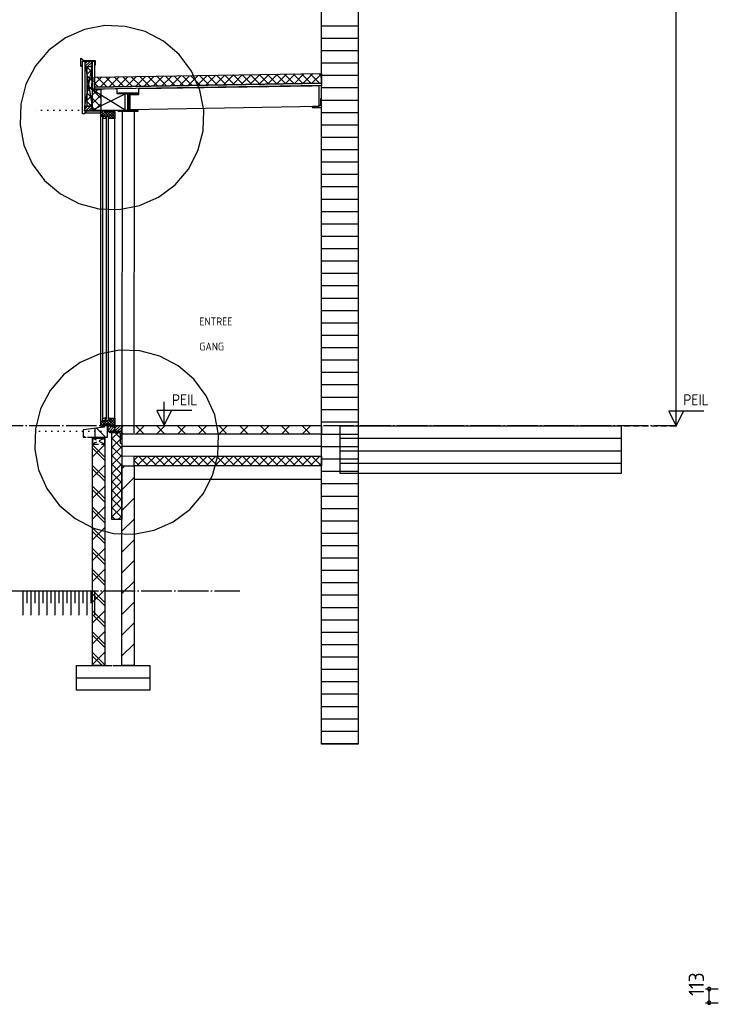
# Model space of a CAD drawing. Extents: x -37450 to 20409, y -12428 to 23550.
# Tile 45 of 55: x 2168 to 7872, y -11985 to -3943. Entities that reach past the tile are written whole.
import ezdxf

# ---------------------------------------------------------------- set-up
doc = ezdxf.new("R2010")
doc.units = 0
doc.header["$MEASUREMENT"] = 0
for name, pattern in [('DASHDOT', [300, 250, -25, 0, -25]), ('DASHED', [75, 50, -25]), ('DOT', [50, 0, -50])]:
    doc.linetypes.add(name, pattern=pattern)
for name, color, linetype in [('LAYER01', 7, 'CONTINUOUS'), ('LAYER05', 7, 'CONTINUOUS'), ('LAYER107', 2, 'DOT'), ('LAYER11', 3, 'CONTINUOUS'), ('LAYER21', 5, 'CONTINUOUS'), ('LAYER22', 5, 'CONTINUOUS'), ('LAYER28', 1, 'CONTINUOUS'), ('LAYER29', 1, 'CONTINUOUS'), ('LAYER31', 3, 'CONTINUOUS')]:
    doc.layers.add(name, color=color, linetype=linetype)
doc.styles.get("Standard").update_dxf_attribs({"font": 'isocp.shx'})

msp = doc.modelspace()

# ---------------------------------------------------------------- linework, layer by layer
at = {"layer": 'LAYER01', "color": 5, "linetype": 'Continuous'}
for p, q in [((7526.9966, -7264.1266), (7526.9966, 1735.87435)), ((2722.19085, -4281.9977), (2699.56225, -4304.62645)), ((2744.81695, -4282.00035), (2699.8171, -4327.00005)), ((2758.56095, -4371.1811), (2718.56135, -4331.18135)), ((2759.5604, -4289.88535), (2722.4457, -4326.99775)), ((2759.5604, -4312.51145), (2745.0718, -4327.00005)), ((2758.56095, -4441.89225), (2718.56135, -4401.89245)), ((2718.56135, -4458.86), (2758.56095, -4418.86025)), ((2718.56385, -4388.1489), (2758.5634, -4348.1468)), ((2777.84195, -4470.29035), (2835.1036, -4413.0287)), ((2879.6829, -4492.3031), (2800.9802, -4413.59785)), ((2825.63765, -4493.206), (2907.01735, -4411.8263)), ((2949.23135, -4491.14035), (2870.5286, -4412.43515)), ((2897.54885, -4492.00365), (2978.93355, -4410.62165)), ((3018.77975, -4489.97725), (2940.07455, -4411.27205)), ((2969.4624, -4490.80125), (3050.84475, -4409.41885)), ((3088.32815, -4488.81455), (3009.62295, -4410.10935)), ((3041.3761, -4489.60115), (3122.7583, -4408.2165)), ((3157.8764, -4487.6518), (3079.1712, -4408.9466)), ((3113.28735, -4488.39875), (3194.66955, -4407.01675)), ((3227.425, -4486.4887), (3148.7171, -4407.7835)), ((3185.20105, -4487.19635), (3266.58325, -4405.81435)), ((3296.97075, -4485.326), (3218.26555, -4406.6208)), ((3257.1121, -4485.99395), (3338.4968, -4404.6116)), ((3366.51915, -4484.1633), (3287.81395, -4405.45805)), ((3329.02605, -4484.79155), (3410.408, -4403.4092)), ((3436.0676, -4483.0002), (3357.36235, -4404.29495)), ((3400.94185, -4483.5865), (3482.3242, -4402.2045)), ((3505.616, -4481.83745), (3426.9081, -4403.13225)), ((3472.8531, -4482.3841), (3554.23775, -4401.0021)), ((3575.1644, -4480.67475), (3496.45655, -4401.96955)), ((3544.767, -4481.1844), (3626.15165, -4399.79935)), ((3644.71285, -4479.5143), (3566.00495, -4400.80645)), ((3616.68055, -4479.9816), (3698.06025, -4398.5996)), ((3714.26085, -4478.3489), (3635.55335, -4399.6437)), ((3688.59405, -4478.7792), (3769.97415, -4397.39725)), ((3783.8043, -4477.1885), (3705.1018, -4398.4806)), ((3760.503, -4477.57685), (3841.88765, -4396.19485)), ((3853.35275, -4476.02575), (3774.64525, -4397.3179)), ((3832.41655, -4476.37445), (3913.80615, -4394.9898)), ((3922.90115, -4474.86265), (3844.19365, -4396.15515)), ((3904.33045, -4475.17205), (3985.7151, -4393.7874)), ((3992.44955, -4473.69995), (3913.74205, -4394.99205)), ((3976.24395, -4473.97195), (4057.62865, -4392.585)), ((4061.998, -4472.53725), (3983.2905, -4393.82705)), ((4048.1575, -4472.76955), (4129.54215, -4391.3826)), ((4131.5464, -4471.37415), (4052.8385, -4392.66665)), ((4120.06645, -4471.56715), (4201.45605, -4390.1802)), ((4201.0948, -4470.2114), (4122.38695, -4391.50125)), ((4270.64325, -4469.0487), (4191.93535, -4390.3385)), ((4191.98495, -4470.36245), (4273.3696, -4388.9801)), ((4340.19165, -4467.8856), (4261.48375, -4389.1754)), ((4263.89845, -4469.1597), (4345.2835, -4387.77275)), ((4409.74005, -4466.72285), (4331.0272, -4388.0127)), ((4335.8124, -4467.9573), (4417.19705, -4386.57265)), ((4479.2885, -4465.56015), (4400.57565, -4386.85)), ((4407.72095, -4466.7549), (4489.11055, -4385.37025)), ((4548.83155, -4464.39705), (4470.12405, -4385.68685)), ((4479.63485, -4465.5552), (4561.0195, -4384.16785)), ((4618.37995, -4463.23435), (4539.67245, -4384.52415)), ((4551.5484, -4464.3524), (4630.90935, -4384.99185)), ((4631.2607, -4405.40085), (4609.2209, -4383.36145)), ((2718.5589, -4529.5738), (2758.56095, -4489.57175)), ((2758.56095, -4512.6011), (2718.56135, -4472.6013)), ((2810.137, -4493.4658), (2777.68115, -4461.01265)), ((4623.4619, -4463.15), (4632.1018, -4454.50785)), ((2718.56135, -4600.2823), (2805.75275, -4513.0909)), ((2830.56105, -4655.31235), (2718.56135, -4543.31245)), ((2738.55245, -4651.0025), (2830.56105, -4558.99125)), ((2830.56105, -4584.6012), (2759.05325, -4513.0932)), ((2830.56105, -4513.89235), (2829.7621, -4513.0932)), ((2722.19085, -4651.0002), (2699.56225, -4673.6286)), ((2744.81695, -4651.0025), (2707.8186, -4688.00085)), ((2755.5399, -4651.0025), (2718.56135, -4614.0213)), ((2759.5579, -4658.8875), (2730.4447, -4688.00085)), ((2792.5829, -4688.0455), (2759.5604, -4655.0232)), ((2772.2454, -4688.0184), (2830.56105, -4629.70505)), ((2759.5604, -4681.5113), (2753.0733, -4687.9986)), ((3347.7478, -7258.0002), (3347.7478, -7065.5014)), ((7526.9966, -7264.1266), (7526.9966, -7071.62475)), ((3573.99635, -7135.50035), (3287.7495, -7135.50035)), ((3287.7495, -7135.50035), (3347.7478, -7258.0002)), ((3347.7478, -7258.0002), (3407.7484, -7135.50035)), ((7753.24785, -7141.626), (7466.99905, -7141.626)), ((7466.99905, -7141.626), (7526.9966, -7264.1266)), ((7526.9966, -7264.1266), (7587.00025, -7141.626)), ((2921.37735, -7367.31565), (2981.62785, -7307.06255)), ((3001.37405, -7371.7102), (2936.72695, -7307.06255)), ((2968.4208, -7258.02), (2945.8418, -7280.5992)), ((2991.02955, -7258.03755), (2945.86885, -7303.20055)), ((3001.3418, -7270.3537), (2964.63545, -7307.06025)), ((3001.285, -7293.03895), (2987.2616, -7307.06255)), ((2861.8147, -7373.57025), (2849.3351, -7361.09315)), ((2921.3749, -7438.0295), (3001.37405, -7358.02765)), ((3001.37405, -7442.42095), (2921.3749, -7362.4222)), ((2761.81185, -7512.7365), (2861.8147, -7412.7365)), ((2861.8147, -7543.27775), (2761.81185, -7443.277)), ((2861.8147, -7514.9933), (2761.8143, -7414.9925)), ((3001.37405, -7513.1325), (2921.3749, -7433.13295)), ((2921.37735, -7508.73795), (3001.37655, -7428.7369)), ((2921.3749, -7579.44945), (3001.37405, -7499.4499)), ((3001.37405, -7583.84325), (2921.3749, -7503.84445)), ((3146.953, -7588.0005), (3101.37425, -7542.4217)), ((3101.3767, -7540.8699), (3134.24585, -7508.00095)), ((3124.95785, -7588.0005), (3204.9572, -7507.99865)), ((3217.66435, -7588.0005), (3137.6652, -7508.00095)), ((3195.6667, -7588.0005), (3275.66565, -7508.00095)), ((3288.37545, -7588.0005), (3208.374, -7508.00095)), ((3266.378, -7588.0005), (3346.3745, -7508.00095)), ((3359.0866, -7588.0005), (3279.08515, -7508.00095)), ((3337.0865, -7588.0005), (3417.0883, -7508.00095)), ((3429.79545, -7588.0005), (3349.7963, -7508.00095)), ((3407.8003, -7588.0005), (3487.79715, -7508.00095)), ((3500.50925, -7588.0005), (3420.50745, -7508.00095)), ((3478.50915, -7588.0005), (3558.5083, -7508.00095)), ((3571.21545, -7588.0005), (3491.2163, -7508.00095)), ((3549.2203, -7587.99745), (3629.21945, -7508.00095)), ((3641.92695, -7588.0005), (3561.9274, -7508.00095)), ((3619.9314, -7588.0005), (3699.93095, -7508.00095)), ((3712.6381, -7588.0005), (3632.63895, -7508.00095)), ((3690.64295, -7587.99745), (3770.6421, -7508.00095)), ((3783.34925, -7588.0005), (3703.35005, -7508.00095)), ((3761.35405, -7588.0005), (3841.35325, -7508.00095)), ((3854.06035, -7588.0005), (3774.0612, -7508.00095)), ((3832.06025, -7588.0028), (3912.0594, -7508.00095)), ((3924.7719, -7588.0005), (3844.77235, -7508.00095)), ((3902.7714, -7588.0005), (3982.7759, -7507.99865)), ((3995.483, -7588.0005), (3915.48385, -7508.00095)), ((3973.4829, -7588.0028), (4053.48205, -7508.00095)), ((4066.19415, -7588.0005), (3986.195, -7508.00095)), ((4044.19405, -7588.0005), (4124.19815, -7507.99865)), ((4136.9053, -7588.0005), (4056.90115, -7508.00095)), ((4114.90515, -7588.0028), (4194.90435, -7508.00095)), ((4207.61185, -7588.0005), (4127.6123, -7508.00095)), ((4185.6163, -7588.0005), (4265.61585, -7507.99865)), ((4278.323, -7588.0005), (4198.3238, -7508.00095)), ((4256.3278, -7588.0028), (4336.327, -7508.00095)), ((4349.0341, -7588.0005), (4269.03495, -7508.00095)), ((4327.03895, -7588.0005), (4407.0381, -7507.99865)), ((4419.74525, -7588.0005), (4339.7461, -7508.00095)), ((4397.74515, -7588.0005), (4477.74925, -7508.00095)), ((4490.45675, -7588.0005), (4410.4576, -7508.00095)), ((4468.4616, -7588.0005), (4548.46075, -7507.99865)), ((4561.1679, -7588.0005), (4481.16875, -7508.00095)), ((4539.1678, -7588.0005), (4619.1719, -7508.00095)), ((4631.5624, -7587.6831), (4551.8799, -7508.00095)), ((4631.5624, -7516.97465), (4622.591, -7508.00095)), ((2761.81185, -7682.44325), (2861.8122, -7582.44325)), ((2861.8147, -7712.9822), (2761.81185, -7612.9814)), ((2861.8147, -7684.6977), (2761.8143, -7584.69695)), ((3001.37405, -7654.55245), (2921.3749, -7574.5529)), ((2921.37735, -7650.15795), (3001.37655, -7570.15915)), ((4609.8789, -7588.0005), (4631.5624, -7566.31925)), ((2921.3749, -7720.87175), (3001.37405, -7640.8699)), ((3001.37405, -7725.2632), (2921.3749, -7645.26445)), ((2921.3749, -7791.58095), (3001.37655, -7711.57915)), ((3001.37405, -7795.97475), (2921.3749, -7715.97595)), ((2861.8147, -7882.6889), (2761.81185, -7782.6889)), ((2761.8143, -7852.14765), (2861.8122, -7752.14995)), ((2861.8147, -7854.40445), (2761.8143, -7754.40445)), ((2921.3749, -7862.2917), (3001.37405, -7782.29295)), ((3001.37405, -7866.68625), (2921.3749, -7786.6844)), ((2921.3749, -7933.00095), (3001.37655, -7853.0014)), ((3001.37405, -7937.397), (2921.3749, -7857.39595)), ((2861.8147, -8052.39335), (2761.81185, -7952.39335)), ((2761.8143, -8021.8521), (2861.8147, -7921.8521)), ((2861.8147, -8024.1089), (2761.8143, -7924.1089)), ((2921.3749, -8003.71475), (3001.37405, -7923.7129)), ((3001.37405, -8008.10625), (2921.3749, -7928.1067)), ((2947.65035, -8025.09385), (2921.3749, -7998.8182)), ((2970.70445, -8025.09615), (3001.37655, -7994.4237)), ((2761.81185, -8191.5596), (2861.8147, -8091.55885)), ((2861.8122, -8193.8133), (2761.8143, -8093.8156)), ((2861.8147, -8222.10005), (2761.81185, -8122.0978)), ((2761.81185, -8361.26635), (2861.8122, -8261.26635)), ((2861.8122, -8363.52005), (2761.81185, -8263.52005)), ((2861.8147, -8391.8045), (2761.81185, -8291.8045)), ((2861.8122, -8533.2245), (2761.81185, -8433.2245)), ((2761.8143, -8530.9685), (2861.8122, -8430.97305)), ((2861.8122, -8561.50895), (2761.81185, -8461.50895)), ((2861.8122, -8702.932), (2761.81185, -8602.9312)), ((2761.8143, -8700.6752), (2861.8147, -8600.6752)), ((2861.8122, -8731.21645), (2761.81185, -8631.21565)), ((2761.81185, -8870.38195), (2861.8147, -8770.38195)), ((2861.8122, -8872.6364), (2761.81185, -8772.63565)), ((2861.8122, -8900.92085), (2761.81185, -8800.9201)), ((2761.81185, -9040.0894), (2861.8122, -8940.08865)), ((2861.8122, -9042.34315), (2761.81185, -8942.34315)), ((2861.8122, -9070.6276), (2761.81185, -8970.62455)), ((2861.8122, -9212.0476), (2761.81185, -9112.0476)), ((2840.6061, -9219.12615), (2761.81185, -9140.33205)), ((2761.8143, -9209.7908), (2861.8147, -9109.7908))]:
    msp.add_line(p, q, dxfattribs=at)
at = {"layer": 'LAYER01', "color": 1, "linetype": 'Continuous'}
for p, q in [((2668.4374, -4325.00115), (2668.4374, -4257.0015)), ((2668.4374, -4257.0015), (2692.4368, -4276.0006)), ((2678.4355, -4316.99945), (2668.4374, -4325.00115)), ((2681.56035, -4711.0008), (2681.56035, -4282.00035)), ((2681.56035, -4282.00035), (2699.56225, -4282.00035)), ((2692.4368, -4276.0006), (2782.9363, -4277.9995)), ((2699.56225, -4282.00035), (2699.56225, -4711.0008)), ((2699.56225, -4282.00035), (2759.5604, -4282.00035)), ((2699.56225, -4282.00035), (2699.56225, -4327.00005)), ((2759.5604, -4282.00035), (2699.56225, -4282.00035)), ((2699.56225, -4327.00005), (2759.5604, -4327.00005)), ((2699.56225, -4651.0002), (2759.5604, -4327.00005)), ((2704.5601, -4327.00005), (2759.5604, -4651.0002)), ((2718.56135, -4651.0002), (2718.56135, -4327.00005)), ((2718.56135, -4327.00005), (2758.56095, -4327.00005)), ((2758.56095, -4327.00005), (2758.56095, -4513.0932)), ((2759.5604, -4282.00035), (2759.5604, -4683.00055)), ((2759.5604, -4511.00005), (2759.5604, -4282.00035)), ((2759.5604, -4282.00035), (2777.56235, -4282.00035)), ((2759.5604, -4327.00005), (2759.5604, -4282.00035)), ((2777.56235, -4282.00035), (2777.56235, -4511.00005)), ((2782.9363, -4277.9995), (2782.9363, -4316)), ((2776.87455, -4414.0011), (4630.87465, -4383.0002)), ((2778.24765, -4494.00025), (2776.87455, -4414.0011)), ((4630.87465, -4383.0002), (4632.2502, -4463.00165)), ((2777.43625, -4494.1265), (4631.43885, -4463.12525)), ((2777.6861, -4512.1258), (2777.43625, -4494.1265)), ((4631.686, -4481.1249), (2777.6861, -4512.1258)), ((4632.2502, -4463.00165), (2778.24765, -4494.00025)), ((3139.7484, -4506.0791), (4610.56175, -4481.53075)), ((3149.687, -4505.9059), (4553.06245, -4482.43865)), ((4610.56175, -4481.53075), (4610.56175, -4652.4845)), ((4631.43885, -4463.12525), (4631.686, -4481.1249)), ((3029.7476, -4683.00055), (2757.74935, -4514.00145)), ((2758.56095, -4513.0932), (2830.56105, -4513.0932)), ((2964.74915, -4508.86), (2759.5604, -4513.00165)), ((2777.56235, -4511.00005), (2759.5604, -4511.00005)), ((2759.5604, -4513.00165), (2759.5604, -4683.00055)), ((2759.5604, -4682.0011), (3029.7476, -4549.00055)), ((2830.56105, -4513.0932), (2830.56105, -4682.26585)), ((2964.74915, -4549.00055), (2964.74915, -4508.86)), ((3029.7476, -4549.00055), (2964.74915, -4549.00055)), ((3029.7476, -4683.00055), (3029.7476, -4549.00055)), ((3069.9995, -4678.2505), (3069.9995, -4555.12655)), ((3069.9995, -4555.12655), (3139.7484, -4555.12655)), ((3139.7484, -4555.12655), (3139.7484, -4506.0791)), ((2699.56225, -4688.00085), (2699.56225, -4651.0002)), ((2699.56225, -4651.0002), (2759.5604, -4651.0002)), ((2759.5604, -4651.0002), (2718.56135, -4651.0002)), ((2759.5604, -4651.0002), (2759.5604, -4688.00085)), ((2759.5604, -4688.00085), (2759.5604, -4651.0002)), ((4610.56175, -4652.4845), (3069.9995, -4678.2505)), ((2699.56225, -4711.0008), (2681.56035, -4711.0008)), ((2710.5623, -4688.00085), (2699.56225, -4688.00085)), ((2759.5604, -4688.00085), (2699.56225, -4688.00085)), ((2710.5623, -4688.00085), (2827.5625, -4688.00085)), ((2710.5623, -4706.0005), (2710.5623, -4688.00085)), ((2827.5625, -4706.0005), (2710.5623, -4706.0005)), ((2759.5604, -4683.00055), (3029.7476, -4683.00055)), ((2830.56105, -4688.0951), (2759.5604, -4688.00085)), ((2827.5625, -4688.00085), (2827.5625, -4706.0005)), ((2830.56105, -4682.26585), (2830.56105, -4682.26585)), ((2830.56105, -4682.26585), (2830.56105, -4688.0951)), ((2921.3749, -8025.09385), (2921.3749, -7307.06255)), ((2921.3749, -7307.06255), (3001.37405, -7307.06255)), ((2945.81205, -7258.0002), (3001.37405, -7258.0475)), ((2945.87385, -7307.06255), (2945.81205, -7258.0002)), ((3001.2478, -7307.06255), (2945.87385, -7307.06255)), ((3001.37405, -7258.0475), (3001.2478, -7307.06255)), ((3001.37405, -7273.17655), (3016.5035, -7258.0475)), ((3001.37405, -7307.06255), (3001.37405, -8025.09385)), ((3014.27915, -7328.0487), (3001.37405, -7315.14055)), ((3183.9813, -7328.04335), (3113.9826, -7258.04215)), ((3116.2092, -7328.0464), (3186.2129, -7258.04215)), ((3353.6808, -7328.0365), (3283.68225, -7258.03985)), ((3285.92375, -7328.0388), (3355.9223, -7258.03755)), ((3523.3803, -7328.03345), (3453.384, -7258.0353)), ((3455.63315, -7328.03345), (3525.6317, -7258.03225)), ((3693.08245, -7328.02885), (3623.0835, -7258.02765)), ((3625.34485, -7328.02885), (3695.34875, -7258.02535)), ((3862.7842, -7328.02125), (3792.78565, -7258.02535)), ((3795.05195, -7328.0266), (3865.05545, -7258.02)), ((4032.48635, -7328.01895), (3962.4878, -7258.02)), ((3964.764, -7328.02125), (4034.76755, -7258.01775)), ((4202.18355, -7328.0136), (4132.1846, -7258.0124)), ((4134.47075, -7328.01665), (4204.4796, -7258.0124)), ((4371.8853, -7328.00675), (4301.88675, -7258.0101)), ((4304.18775, -7328.00905), (4374.18635, -7258.0078)), ((4541.58745, -7328.0037), (4471.5889, -7258.0055)), ((4473.8945, -7328.0037), (4543.90335, -7258.0002)), ((3101.37425, -7508.00095), (4631.5624, -7508.00095)), ((3101.37425, -7588.0005), (3101.37425, -7508.00095)), ((4631.5624, -7508.00095), (4631.5624, -7588.0005)), ((4631.5624, -7588.0005), (3101.37425, -7588.0005)), ((3101.37425, -7696.00145), (4631.5624, -7696.00145)), ((3001.37405, -8025.09385), (2921.3749, -8025.09385))]:
    msp.add_line(p, q, dxfattribs=at)
at = {"layer": 'LAYER01', "color": 2, "linetype": 'DASHED'}
for p, q in [((2757.74935, -4514.00145), (2757.74935, -4284.1255)), ((2779.24975, -4493.0626), (2779.0617, -4514.00145)), ((2779.0617, -4514.00145), (2757.74935, -4514.00145)), ((2777.56235, -4513.9839), (2829.24975, -4514.3749)), ((2829.24975, -4514.3749), (2829.24975, -4707.0938))]:
    msp.add_line(p, q, dxfattribs=at)
at = {"layer": 'LAYER01', "color": 4, "linetype": 'Continuous'}
for p, q in [((4628.5637, -4396.09335), (4626.55985, -4399.0944)), ((4626.55985, -4399.0944), (4626.55985, -4419.09525)), ((4628.5637, -4373.0934), (4628.5637, -4396.09335))]:
    msp.add_line(p, q, dxfattribs=at)
at = {"layer": 'LAYER01', "color": 1, "linetype": 'DASHDOT'}
for p, q in [((445.7494, -7258.0002), (7517.5606, -7258.0002)), ((-2242.25235, -8608.00095), (3965.7486, -8608.00095))]:
    msp.add_line(p, q, dxfattribs=at)
at = {"layer": 'LAYER01', "color": 3, "linetype": 'Continuous'}
for p, q in [((3001.37405, -7258.0475), (4631.5624, -7258.0002)), ((3001.37405, -7328.0487), (3001.37405, -7258.0475)), ((4631.5624, -7258.0002), (4631.5624, -7328.0014)), ((4631.5624, -7647.18935), (4631.5624, -7264.1266)), ((4781.56015, -7264.1266), (4781.56015, -7647.18935)), ((7081.5605, -7264.1266), (4781.56015, -7264.1266)), ((4931.5632, -7264.1266), (4931.5632, -7647.18935)), ((7081.5605, -7647.18935), (7081.5605, -7264.1266)), ((2761.81185, -9219.12615), (2761.81185, -7361.09315)), ((2761.81185, -7361.09315), (2861.8122, -7361.09315)), ((2861.8122, -7361.09315), (2861.8122, -9219.12615)), ((4631.5624, -7328.0014), (3001.37405, -7328.0014)), ((3001.37405, -7328.0014), (3001.37405, -7506.0318)), ((4631.5624, -7328.0014), (3001.37405, -7328.0487)), ((4631.5624, -7508.00095), (4631.5624, -7328.0014)), ((3001.37405, -7506.0318), (4631.5624, -7508.00095)), ((4631.5624, -9860.12575), (4631.5624, -7647.18935)), ((4781.56015, -7647.18935), (7081.5605, -7647.18935)), ((4931.5632, -7647.18935), (4931.5632, -9860.12575)), ((2631.56035, -9419.1269), (2631.56035, -9219.12615)), ((2631.56035, -9219.12615), (2923.0623, -9219.12615)), ((2861.8122, -9219.12615), (2761.81185, -9219.12615)), ((2931.5609, -9219.12615), (3231.56165, -9219.12615)), ((3231.56165, -9219.12615), (3231.56165, -9419.1269)), ((3231.56165, -9419.1269), (2631.56035, -9419.1269)), ((4931.5632, -9860.12575), (4631.5624, -9860.12575))]:
    msp.add_line(p, q, dxfattribs=at)
at = {"layer": 'LAYER01', "color": 5, "linetype": 'DASHED'}
msp.add_line((7526.9966, -7264.1266), (7081.5605, -7264.1266), dxfattribs=at)
at = {"layer": 'LAYER01', "color": 1, "linetype": 'DASHED'}
for p, q in [((2761.81185, -7361.09315), (2861.8122, -7361.09315)), ((2861.8122, -7411.09315), (2761.81185, -7361.09315)), ((2761.81185, -7361.09315), (2761.81185, -7411.09315)), ((2861.8122, -7361.09315), (2761.81185, -7408.00095)), ((2861.8122, -7361.09315), (2861.8122, -7411.09315)), ((2861.8122, -7411.09315), (2861.8122, -7361.09315)), ((2761.81185, -7411.09315), (2861.8122, -7411.09315))]:
    msp.add_line(p, q, dxfattribs=at)
at = {"layer": 'LAYER01', "color": 2, "linetype": 'Continuous'}
for p, q in [((4931.5632, -7330.8937), (4631.5624, -7330.8937)), ((4931.5632, -7431.9603), (4631.5624, -7431.9603)), ((4931.5632, -7533.0269), (4631.5624, -7533.0269)), ((4931.5632, -7634.0935), (4631.5624, -7634.0935)), ((4931.5632, -7735.16005), (4631.5624, -7735.16005)), ((4931.5632, -7836.22665), (4631.5624, -7836.22665)), ((4931.5632, -7937.29095), (4631.5624, -7937.29095)), ((4931.5632, -8038.35755), (4631.5624, -8038.35755)), ((4931.5632, -8139.42415), (4631.5624, -8139.42415)), ((4931.5632, -8240.4907), (4631.5624, -8240.4907)), ((4931.5632, -8341.5573), (4631.5624, -8341.5573)), ((4931.5632, -8442.6239), (4631.5624, -8442.6239)), ((4931.5632, -8543.6905), (4631.5624, -8543.6905)), ((4931.5632, -8644.7571), (4631.5624, -8644.7571)), ((4931.5632, -8745.8214), (4631.5624, -8745.8214)), ((4931.5632, -8846.88795), (4631.5624, -8846.88795)), ((4931.5632, -8947.95455), (4631.5624, -8947.95455)), ((4931.5632, -9049.02115), (4631.5624, -9049.02115)), ((4931.5632, -9150.08775), (4631.5624, -9150.08775)), ((4931.5632, -9251.15435), (4631.5624, -9251.15435)), ((4931.5632, -9352.2209), (4631.5624, -9352.2209)), ((4931.5632, -9453.2875), (4631.5624, -9453.2875)), ((4931.5632, -9554.35105), (4631.5624, -9554.35105)), ((4931.5632, -9655.41765), (4631.5624, -9655.41765)), ((4931.5632, -9756.4842), (4631.5624, -9756.4842)), ((4931.5632, -9857.5508), (4631.5624, -9857.5508))]:
    msp.add_line(p, q, dxfattribs=at)
at = {"layer": 'LAYER01', "color": 6, "linetype": 'Continuous'}
for p, q in [((7081.5605, -7365.1901), (4781.56015, -7365.1901)), ((4631.5624, -7429.0657), (3001.37405, -7429.0657)), ((7081.5605, -7466.2567), (4781.56015, -7466.2567)), ((7081.5605, -7567.3233), (4781.56015, -7567.3233)), ((3231.56165, -9320.1927), (2631.56035, -9320.1927))]:
    msp.add_line(p, q, dxfattribs=at)
at = {"layer": 'LAYER05', "color": 1, "linetype": 'Continuous'}
for p, q in [((2862.4233, -3992.14095), (2696.71705, -4024.15655)), ((3029.9282, -3997.66845), (2862.4233, -3992.14095)), ((3193.1652, -4040.538), (3029.9282, -3997.66845)), ((2542.3052, -4092.27755), (2406.94445, -4193.0794)), ((2696.71705, -4024.15655), (2542.3052, -4092.27755)), ((3342.7498, -4118.69165), (3193.1652, -4040.538)), ((3471.1708, -4228.1975), (3342.7498, -4118.69165)), ((2406.94445, -4193.0794), (2297.4386, -4321.5)), ((3571.97265, -4363.5582), (3471.1708, -4228.1975)), ((2297.4386, -4321.5), (2219.285, -4471.0846)), ((3640.09095, -4517.9699), (3571.97265, -4363.5582)), ((2219.285, -4471.0846), (2176.41545, -4634.322)), ((3672.0619, -4683.0948), (3640.09095, -4517.9699)), ((2176.41545, -4634.322), (2170.88815, -4801.82685)), ((3666.57905, -4851.18105), (3672.10655, -4683.67615)), ((3672.0619, -4683.0948), (3672.0619, -4683.0948)), ((2170.88815, -4801.82685), (2202.90375, -4967.5331)), ((3623.71215, -5014.41805), (3666.57905, -4851.18105)), ((2202.90375, -4967.5331), (2271.0245, -5121.9448)), ((3545.55855, -5164.003), (3623.71215, -5014.41805)), ((2271.0245, -5121.9448), (2371.82635, -5257.30555)), ((3436.0527, -5292.42365), (3545.55855, -5164.003)), ((2371.82635, -5257.30555), (2500.2472, -5366.81135)), ((3300.692, -5393.2255), (3436.0527, -5292.42365)), ((2500.2472, -5366.81135), (2649.83175, -5444.965)), ((2649.83175, -5444.965), (2813.06895, -5487.83455)), ((2980.57385, -5493.36165), (3146.2801, -5461.34645)), ((3146.2801, -5461.34645), (3300.692, -5393.2255)), ((2813.06895, -5487.83455), (2980.57385, -5493.36165)), ((2982.2365, -6643.515), (2816.53025, -6675.531)), ((3149.74155, -6649.0425), (2982.2365, -6643.515)), ((3312.97835, -6691.9121), (3149.74155, -6649.0425)), ((2662.11855, -6743.6516), (2526.7576, -6844.45345)), ((2816.53025, -6675.531), (2662.11855, -6743.6516)), ((3462.56065, -6770.0653), (3312.97835, -6691.9121)), ((3590.98395, -6879.57155), (3462.56065, -6770.0653)), ((2526.7576, -6844.45345), (2417.2518, -6972.87445)), ((3691.7858, -7014.93225), (3590.98395, -6879.57155)), ((2417.2518, -6972.87445), (2339.09835, -7122.45865)), ((3759.9041, -7169.34435), (3691.7858, -7014.93225)), ((2339.09835, -7122.45865), (2296.2286, -7285.6964)), ((3791.8751, -7334.46885), (3759.9041, -7169.34435)), ((2296.2286, -7285.6964), (2290.7015, -7453.2013)), ((3786.3926, -7502.5551), (3791.9197, -7335.0502)), ((3791.8751, -7334.46885), (3791.8751, -7334.46885)), ((2290.7015, -7453.2013), (2322.7169, -7618.90715)), ((3743.5253, -7665.7921), (3786.3926, -7502.5551)), ((2322.7169, -7618.90715), (2390.83765, -7773.31925)), ((3665.3717, -7815.37705), (3743.5253, -7665.7921)), ((2390.83765, -7773.31925), (2491.6395, -7908.67995)), ((3555.86585, -7943.79805), (3665.3717, -7815.37705)), ((2491.6395, -7908.67995), (2620.06035, -8018.1854)), ((3420.50515, -8044.5999), (3555.86585, -7943.79805)), ((2620.06035, -8018.1854), (2769.6451, -8096.3394)), ((2769.6451, -8096.3394), (2932.8821, -8139.209)), ((3100.3872, -8144.7357), (3266.09345, -8112.7205)), ((3266.09345, -8112.7205), (3420.50515, -8044.5999)), ((2932.8821, -8139.209), (3100.3872, -8144.7357))]:
    msp.add_line(p, q, dxfattribs=at)
at = {"layer": 'LAYER107', "color": 1, "linetype": 'DOT'}
for p, q in [((2847.74915, -4683.00055), (2278.7489, -4683.00055)), ((2831.81055, -7305.00185), (2278.7489, -7305.00185))]:
    msp.add_line(p, q, dxfattribs=at)
at = {"layer": 'LAYER107', "color": 1, "linetype": 'Continuous'}
for p, q in [((7766.7473, -11859.81295), (7871.7499, -11859.81295)), ((7796.74835, -11844.81355), (7782.4829, -11855.17805)), ((7782.4829, -11855.17805), (7787.93105, -11871.9475)), ((7787.93105, -11871.9475), (7805.5664, -11871.9475)), ((7811.01455, -11855.17805), (7796.74835, -11844.81355)), ((7796.74835, -11844.81355), (7796.74835, -11844.81355)), ((7805.5664, -11871.9475), (7811.01455, -11855.17805)), ((7766.7473, -11972.8142), (7871.7499, -11972.8142)), ((7796.74835, -11957.81325), (7782.4829, -11968.17855)), ((7782.4829, -11968.17855), (7787.93105, -11984.9495)), ((7811.01455, -11968.17855), (7796.74835, -11957.81325)), ((7796.74835, -11957.81325), (7796.74835, -11957.81325)), ((7805.5664, -11984.9495), (7811.01455, -11968.17855)), ((7787.93105, -11984.9495), (7805.5664, -11984.9495))]:
    msp.add_line(p, q, dxfattribs=at)
at = {"layer": 'LAYER107', "color": 5, "linetype": 'Continuous'}
msp.add_line((7796.74835, -11972.8142), (7796.74835, -11859.81295), dxfattribs=at)
at = {"layer": 'LAYER11', "color": 1, "linetype": 'Continuous'}
msp.add_line((-1816.2506, -8608.00095), (2811.812, -8608.00095), dxfattribs=at)
at = {"layer": 'LAYER11', "color": 5, "linetype": 'Continuous'}
for p, q in [((2197.7278, -8808.0017), (2197.7278, -8608.00095)), ((2197.7278, -8708.00095), (2197.7278, -8608.00095)), ((2230.22825, -8708.00095), (2230.22825, -8608.00095)), ((2262.7287, -8808.0017), (2262.7287, -8608.00095)), ((2262.7287, -8708.00095), (2262.7287, -8608.00095)), ((2295.22915, -8708.00095), (2295.22915, -8608.00095)), ((2327.72715, -8808.0017), (2327.72715, -8608.00095)), ((2327.72715, -8708.00095), (2327.72715, -8608.00095)), ((2360.2276, -8708.00095), (2360.2276, -8608.00095)), ((2392.72805, -8808.0017), (2392.72805, -8608.00095)), ((2392.72805, -8708.00095), (2392.72805, -8608.00095)), ((2425.2285, -8708.00095), (2425.2285, -8608.00095)), ((2457.72895, -8808.0017), (2457.72895, -8608.00095)), ((2457.72895, -8708.00095), (2457.72895, -8608.00095)), ((2490.2294, -8708.00095), (2490.2294, -8608.00095)), ((2522.7272, -8808.0017), (2522.7272, -8608.00095)), ((2522.7272, -8708.00095), (2522.7272, -8608.00095)), ((2555.22765, -8708.00095), (2555.22765, -8608.00095)), ((2587.7281, -8808.0017), (2587.7281, -8608.00095)), ((2587.7281, -8708.00095), (2587.7281, -8608.00095)), ((2620.2286, -8708.00095), (2620.2286, -8608.00095)), ((2652.72905, -8808.0017), (2652.72905, -8608.00095)), ((2652.72905, -8708.00095), (2652.72905, -8608.00095)), ((2685.227, -8708.00095), (2685.227, -8608.00095)), ((2717.72745, -8808.0017), (2717.72745, -8608.00095)), ((2717.72745, -8708.00095), (2717.72745, -8608.00095)), ((2750.22795, -8708.00095), (2750.22795, -8608.00095)), ((2782.7284, -8808.0017), (2782.7284, -8608.00095)), ((2782.7284, -8708.00095), (2782.7284, -8608.00095))]:
    msp.add_line(p, q, dxfattribs=at)
at = {"layer": 'LAYER21', "color": 3, "linetype": 'Continuous'}
for p, q in [((4631.5624, -7264.1266), (4631.5624, 1361.0008)), ((4931.5632, 1211.00055), (4931.5632, -7264.1266))]:
    msp.add_line(p, q, dxfattribs=at)
at = {"layer": 'LAYER21', "color": 2, "linetype": 'Continuous'}
for p, q in [((4931.5632, -3995.7062), (4631.5624, -3995.7062)), ((4931.5632, -4096.77275), (4631.5624, -4096.77275)), ((4931.5632, -4197.83935), (4631.5624, -4197.83935)), ((4931.5632, -4298.90595), (4631.5624, -4298.90595)), ((4931.5632, -4399.97255), (4631.5624, -4399.97255)), ((4931.5632, -4501.0391), (4631.5624, -4501.0391)), ((4931.5632, -4602.1057), (4631.5624, -4602.1057)), ((4931.5632, -4703.17), (4631.5624, -4703.17)), ((4931.5632, -4804.2366), (4631.5624, -4804.2366)), ((4931.5632, -4905.3032), (4631.5624, -4905.3032)), ((4931.5632, -5006.3698), (4631.5624, -5006.3698)), ((4931.5632, -5107.43635), (4631.5624, -5107.43635)), ((4931.5632, -5208.50295), (4631.5624, -5208.50295)), ((4931.5632, -5309.56955), (4631.5624, -5309.56955)), ((4931.5632, -5410.63615), (4631.5624, -5410.63615)), ((4931.5632, -5511.70005), (4631.5624, -5511.70005)), ((4931.5632, -5612.76665), (4631.5624, -5612.76665)), ((4931.5632, -5713.83325), (4631.5624, -5713.83325)), ((4931.5632, -5814.89985), (4631.5624, -5814.89985)), ((4931.5632, -5915.9664), (4631.5624, -5915.9664)), ((4931.5632, -6017.033), (4631.5624, -6017.033)), ((4931.5632, -6118.0996), (4631.5624, -6118.0996)), ((4931.5632, -6219.1662), (4631.5624, -6219.1662)), ((4931.5632, -6320.2305), (4631.5624, -6320.2305)), ((4931.5632, -6421.2967), (4631.5624, -6421.2967)), ((4931.5632, -6522.3633), (4631.5624, -6522.3633)), ((4931.5632, -6623.42985), (4631.5624, -6623.42985)), ((4931.5632, -6724.49645), (4631.5624, -6724.49645)), ((4931.5632, -6825.56305), (4631.5624, -6825.56305)), ((4931.5632, -6926.62965), (4631.5624, -6926.62965)), ((4931.5632, -7027.69625), (4631.5624, -7027.69625)), ((4931.5632, -7128.76055), (4631.5624, -7128.76055)), ((4931.5632, -7229.8271), (4631.5624, -7229.8271))]:
    msp.add_line(p, q, dxfattribs=at)
at = {"layer": 'LAYER22', "color": 5, "linetype": 'Continuous'}
for p, q in [((3001.37155, -7612.5885), (3025.96225, -7587.99745)), ((3001.37405, -7782.29295), (3101.3767, -7682.2922)), ((3001.37405, -7951.99965), (3101.37425, -7851.9966)), ((3001.37405, -8121.7041), (3101.37425, -8021.7041)), ((3001.37155, -8291.41085), (3101.37175, -8191.41085)), ((3001.37405, -8461.11525), (3101.3767, -8361.113)), ((3001.37405, -8630.82275), (3101.37425, -8530.8197)), ((3001.37405, -8800.5272), (3101.37425, -8700.52645)), ((3001.37655, -8970.23165), (3101.3767, -8870.23165)), ((3001.37405, -9139.93835), (3101.37425, -9039.93605)), ((3091.8934, -9219.12615), (3101.37425, -9209.6428))]:
    msp.add_line(p, q, dxfattribs=at)
at = {"layer": 'LAYER22', "color": 3, "linetype": 'Continuous'}
for p, q in [((3001.37405, -9219.12615), (3001.37405, -7588.0005)), ((3001.37405, -7588.0005), (3101.37425, -7588.0005)), ((3101.37425, -7588.0005), (3101.37425, -9219.12615)), ((3101.37425, -9219.12615), (3001.37405, -9219.12615))]:
    msp.add_line(p, q, dxfattribs=at)
at = {"layer": 'LAYER28', "color": 3, "linetype": 'Continuous'}
for p, q in [((2973.74765, -4539.99975), (3133.74865, -4539.99975)), ((2973.74765, -4549.00055), (2973.74765, -4539.99975)), ((3038.74855, -4549.00055), (2973.74765, -4549.00055)), ((3047.23245, -4552.51655), (3038.74855, -4549.00055)), ((3050.74825, -4561.00045), (3047.23245, -4552.51655)), ((3050.74825, -4671.00105), (3050.74825, -4561.00045)), ((3060.2638, -4552.51655), (3056.748, -4561.00045)), ((3056.748, -4561.00045), (3056.748, -4671.00105)), ((3068.7477, -4549.00055), (3060.2638, -4552.51655)), ((3133.74865, -4549.00055), (3068.7477, -4549.00055)), ((3133.74865, -4539.99975), (3133.74865, -4549.00055)), ((4556.6849, -4655.26545), (4556.6849, -4661.2652)), ((4556.6849, -4661.2652), (4631.686, -4661.2652)), ((4613.6841, -4653.26655), (4558.68875, -4653.26655)), ((4558.68875, -4653.26655), (4558.68875, -4655.26545)), ((4623.6847, -4643.2659), (4613.6841, -4643.2659)), ((4623.6847, -4588.2656), (4623.6847, -4643.2659)), ((4631.686, -4586.26635), (4625.68895, -4586.26635)), ((4625.68895, -4586.26635), (4625.68895, -4588.2656)), ((4631.686, -4661.2652), (4631.686, -4586.26635)), ((2973.74765, -4692.0017), (2973.74765, -4683.00055)), ((2973.74765, -4683.00055), (3038.74855, -4683.00055)), ((3133.74865, -4692.0017), (2973.74765, -4692.0017)), ((3038.74855, -4683.00055), (3047.23245, -4679.48495)), ((3047.23245, -4679.48495), (3050.74825, -4671.00105)), ((3056.748, -4671.00105), (3060.2638, -4679.48495)), ((3060.2638, -4679.48495), (3068.7477, -4683.00055)), ((3068.7477, -4683.00055), (3133.74865, -4683.00055)), ((3133.74865, -4683.00055), (3133.74865, -4692.0017)), ((2901.2476, -7314.0625), (2901.2476, -7307.06255)), ((2901.2476, -7307.06255), (3001.2478, -7307.06255)), ((2904.2488, -7317.06315), (2904.2488, -7314.0625)), ((2979.24765, -7317.06315), (2904.2488, -7317.06315)), ((2987.73405, -7320.5765), (2979.24765, -7317.06085)), ((3001.2478, -7307.06255), (3001.2478, -7407.0633)), ((2991.24985, -7329.06265), (2987.73405, -7320.5765)), ((2991.24985, -7404.0642), (2991.24985, -7329.06265)), ((2994.2486, -7407.0633), (2994.2486, -7404.0642)), ((3001.2478, -7407.0633), (2994.2486, -7407.0633))]:
    msp.add_line(p, q, dxfattribs=at)
at = {"layer": 'LAYER28', "color": 1, "linetype": 'Continuous'}
for p, q in [((3062.03535, -4551.05935), (3050.9758, -4539.99975)), ((4601.5362, -4661.2652), (4593.53485, -4653.26385)), ((3003.7493, -4691.9548), (3001.2478, -7317.95425)), ((3060.0485, -4692.0017), (3047.38085, -4679.33655)), ((3103.74945, -4692.04865), (3101.24815, -7318.0481)), ((2969.4525, -7317.06315), (2959.45205, -7307.06255)), ((3001.2478, -7348.85865), (2991.24985, -7338.8603))]:
    msp.add_line(p, q, dxfattribs=at)
at = {"layer": 'LAYER29', "color": 3, "linetype": 'Continuous'}
for p, q in [((2858.56115, -7271.09375), (2685.561, -7292.0944)), ((2685.561, -7292.0944), (2685.561, -7352.09505)), ((2885.56155, -7252.09425), (2858.56115, -7252.09425)), ((2858.56115, -7252.09425), (2858.56115, -7271.09375)), ((2885.56155, -7352.09505), (2885.56155, -7252.09425)), ((2685.561, -7352.09505), (2700.5619, -7352.09505)), ((2700.5619, -7352.09505), (2710.5623, -7352.09505)), ((2720.56045, -7352.09505), (2885.56155, -7352.09505))]:
    msp.add_line(p, q, dxfattribs=at)
at = {"layer": 'LAYER29', "color": 6, "linetype": 'Continuous'}
msp.add_line((2784.49495, -7352.09505), (2784.49495, -7280.085), dxfattribs=at)
at = {"layer": 'LAYER29', "color": 1, "linetype": 'Continuous'}
for p, q in [((2868.62105, -7352.09505), (2795.29955, -7278.7735)), ((2698.91645, -7352.09505), (2685.561, -7338.739))]:
    msp.add_line(p, q, dxfattribs=at)
at = {"layer": 'LAYER31', "color": 1, "linetype": 'Continuous'}
for p, q in [((2831.81055, -4683.00055), (2861.8122, -4683.00055)), ((2831.81055, -4733.00095), (2831.81055, -4683.00055)), ((2838.81245, -4733.00095), (2831.81055, -4733.00095)), ((2831.81055, -7222.12525), (2831.81055, -4733.00095)), ((2841.8112, -4728.00065), (2838.81245, -4733.00095)), ((2850.81215, -4728.00065), (2841.8112, -4728.00065)), ((2848.0608, -7200.50125), (2848.0608, -4732.1251)), ((2850.06235, -4732.1251), (2869.06145, -4732.1251)), ((2850.06235, -4749.1249), (2850.06235, -4732.1251)), ((2850.81215, -4733.00095), (2850.81215, -4728.00065)), ((2898.8106, -4733.00095), (2850.81215, -4733.00095)), ((2861.8122, -4683.00055), (2861.8122, -4692.0017)), ((2861.8122, -4692.0017), (2919.81125, -4692.0017)), ((2869.06145, -4732.1251), (2869.06145, -4749.1249)), ((2875.9371, -7209.37575), (2875.9371, -4736.12555)), ((2892.8108, -7209.37575), (2892.8108, -4736.12555)), ((2898.8106, -4750.00075), (2898.8106, -4733.00095)), ((2919.81125, -4692.0017), (2919.81125, -4683.00055)), ((2919.81125, -4683.00055), (2930.8113, -4683.00055)), ((2930.8113, -4683.00055), (2930.8113, -4692.0017)), ((2930.8113, -4692.0017), (2945.81205, -4692.0017)), ((2945.81205, -4692.0017), (2945.81205, -4750.00075)), ((2869.06145, -4749.1249), (2850.06235, -4749.1249)), ((2945.81205, -4750.00075), (2898.8106, -4750.00075)), ((2945.81205, -7196.12655), (2945.81205, -4748.87505)), ((2831.81055, -7223.0011), (2898.8106, -7213.0005)), ((2831.81055, -7263.99995), (2831.81055, -7223.0011)), ((2843.31035, -7202.1263), (2842.49895, -7216.25135)), ((2842.49895, -7216.25135), (2845.4357, -7215.75165)), ((2868.8116, -7195.50095), (2843.31035, -7202.1263)), ((2845.4357, -7215.75165), (2850.12415, -7220.12635)), ((2850.12415, -7220.12635), (2855.0602, -7219.37635)), ((2855.0602, -7219.37635), (2856.2477, -7214.1266)), ((2856.2477, -7214.1266), (2862.18565, -7213.25075)), ((2862.18565, -7213.25075), (2863.9374, -7218.0008)), ((2863.9374, -7218.0008), (2868.8116, -7217.2508)), ((2868.8116, -7217.2508), (2868.8116, -7195.50095)), ((2898.8106, -7213.0005), (2898.8106, -7197.0001)), ((2898.8106, -7197.0001), (2925.811, -7197.0001)), ((2925.811, -7197.0001), (2945.81205, -7197.0001)), ((2945.81205, -7197.0001), (2945.81205, -7239.00145)), ((2846.8113, -7263.99995), (2831.81055, -7263.99995)), ((2854.81035, -7250.00155), (2846.8113, -7263.99995)), ((2846.8113, -7263.99995), (2846.8113, -7263.99995)), ((2905.81245, -7250.00155), (2854.81035, -7250.00155)), ((2889.56225, -7263.99995), (2889.56225, -7250.00155)), ((2889.56225, -7250.00155), (2905.81245, -7250.00155)), ((2889.56225, -7307.00075), (2889.56225, -7263.99995)), ((2945.87385, -7307.09535), (2889.56225, -7307.00075)), ((2905.81245, -7250.00155), (2905.81245, -7263.99995)), ((2905.81245, -7263.99995), (2905.81245, -7250.00155)), ((2905.81245, -7263.99995), (2945.87385, -7264.09455)), ((2945.81205, -7263.99995), (2905.81245, -7263.99995)), ((2945.81205, -7239.00145), (2945.81205, -7239.00145)), ((2945.81205, -7239.00145), (2945.81205, -7263.99995)), ((2945.87385, -7264.09455), (2945.87385, -7307.09535))]:
    msp.add_line(p, q, dxfattribs=at)
at = {"layer": 'LAYER31', "color": 5, "linetype": 'Continuous'}
for p, q in [((2873.67325, -4733.00095), (2831.81055, -4691.14075)), ((2868.06185, -4692.0017), (2831.81055, -4728.25545)), ((2846.04435, -4728.00065), (2831.81055, -4713.76685)), ((2854.4367, -4683.00055), (2831.81305, -4705.6267)), ((2896.29935, -4733.00095), (2846.29915, -4683.00055)), ((2890.6929, -4692.0017), (2850.81215, -4731.8825)), ((2851.04465, -4733.00095), (2850.81215, -4732.76825)), ((2913.319, -4692.0017), (2872.3173, -4733.00325)), ((2935.92775, -4750.00075), (2877.92625, -4692.0017)), ((2935.94515, -4692.004), (2894.9459, -4733.00095)), ((2913.2992, -4750.00075), (2898.8106, -4735.51215)), ((2945.81205, -4737.25625), (2900.55485, -4692.0017)), ((2945.80955, -4704.7657), (2900.5747, -4750.00075)), ((2922.3175, -4683.00325), (2919.81125, -4685.5072)), ((2945.81205, -4714.63015), (2919.81125, -4688.62955)), ((2945.80955, -4727.3918), (2923.2008, -4750.00305)), ((2858.41025, -7219.03), (2831.81055, -7245.6299)), ((2835.51445, -7222.4472), (2863.0665, -7250.00155)), ((2885.0073, -7215.0612), (2836.06605, -7263.99995)), ((2855.20115, -7219.5076), (2885.6951, -7250.00155)), ((2925.69465, -7197.0001), (2872.69095, -7250.0038)), ((2874.8905, -7216.57105), (2922.32, -7263.99995)), ((2894.5799, -7213.63145), (2944.9486, -7263.99995)), ((2945.81205, -7199.5117), (2895.32205, -7250.00155)), ((2903.06605, -7197.0024), (2898.8106, -7201.2558)), ((2900.57715, -7197.0001), (2945.81205, -7242.23785)), ((2945.81205, -7222.13745), (2905.81245, -7262.13685)), ((2923.2008, -7196.99785), (2945.81205, -7219.60905)), ((2831.81055, -7241.3742), (2849.58495, -7259.1461)), ((2920.7836, -7264.03505), (2889.56225, -7295.25605)), ((2905.81245, -7256.3774), (2889.5647, -7272.62725)), ((2943.3552, -7264.0892), (2900.4263, -7307.0183)), ((2945.87385, -7284.1995), (2923.0152, -7307.05795)), ((2945.81205, -7244.76625), (2926.57795, -7263.99995)), ((2945.87135, -7306.82755), (2945.6066, -7307.09535))]:
    msp.add_line(p, q, dxfattribs=at)
at = {"layer": 'LAYER31', "color": 1, "linetype": 'DASHED'}
for p, q in [((2845.4357, -7215.75165), (2856.2477, -7214.1266)), ((2862.18565, -7213.25075), (2869.06145, -7212.12465))]:
    msp.add_line(p, q, dxfattribs=at)
at = {"layer": 'LAYER31', "color": 3, "linetype": 'DASHED'}
for p, q in [((2857.87335, -7269.3596), (2826.62485, -7273.3917)), ((2884.5619, -7251.3916), (2857.87335, -7251.3916)), ((2857.87335, -7251.3916), (2857.87335, -7269.3596))]:
    msp.add_line(p, q, dxfattribs=at)

# ---------------------------------------------------------------- texts
at = {"layer": 'LAYER01', "color": 1}
for p in [(3410.8734, -7093.00155), (7585.24855, -7092.37595)]:
    msp.add_text('PEIL', height=90, dxfattribs=at).set_placement(p)
at = {"layer": 'LAYER107', "color": 1}
for s, p in [('ENTREE', (3634.56385, -6440.0955)), ('GANG', (3634.56385, -6645.09355))]:
    msp.add_text(s, height=65, dxfattribs=at).set_placement(p)
at = {"layer": 'LAYER107', "color": 2}
msp.add_text('113', height=125, rotation=90, dxfattribs=at).set_placement((7755.0644, -11916.31315))

doc.saveas('drawing.dxf')
